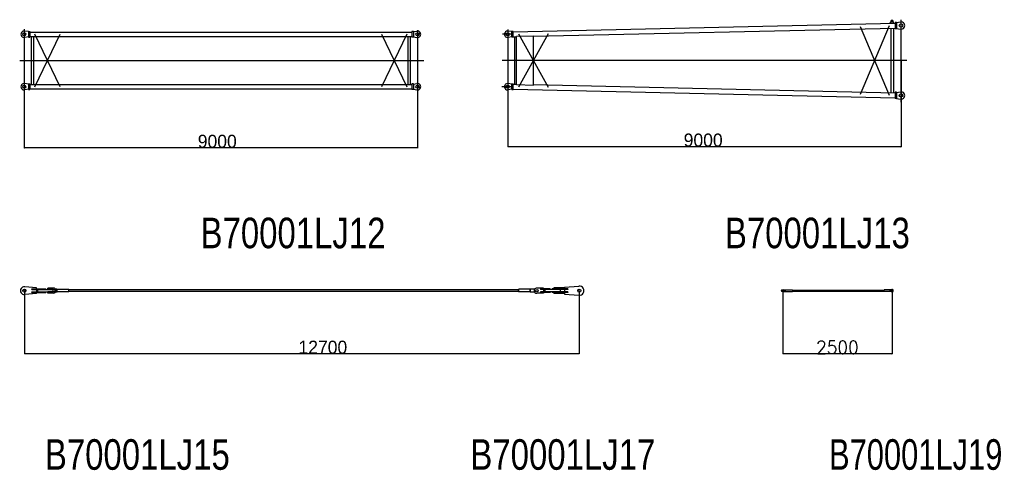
# Model space of a CAD drawing. Extents: x -32953 to 6491, y -9218 to 35056.
# Tile 2 of 5: x -32658 to -10125, y 4221 to 14539. Entities that reach past the tile are written whole.
import ezdxf

# ---------------------------------------------------------------- set-up
doc = ezdxf.new("R2010")
doc.units = 0
doc.header["$PDMODE"] = 35
doc.layers.get('0').update_dxf_attribs({"linetype": 'CONTINUOUS'})
doc.layers.get('DEFPOINTS').update_dxf_attribs({"linetype": 'CONTINUOUS'})
doc.styles.add('MX_DIMTXSTY_2', font='txt.shx', dxfattribs={"width": 0.95, "bigfont": 'extfont.shx'})
doc.styles.add('MX_NOTE_STANDARD', font='txt.shx', dxfattribs={"bigfont": 'extfont.shx'})
doc.dimstyles.new('MXDIMSTYLE', dxfattribs={"dimtxt": 2.8, "dimasz": 2.5, "dimexe": 1, "dimexo": 0.5, "dimgap": 0.5, "dimtad": 1, "dimdsep": 46, "dimtxsty": 'MX_NOTE_STANDARD', "dimblk1": 'OPEN30', "dimblk2": 'OPEN30', "dimsah": 1, "dimcen": 2.5, "dimadec": 0, "dimazin": 0, "dimtfac": 1, "dimtmove": 0, "dimatfit": 3, "dimldrblk": 'OPEN30', "dimfxl": 1, "dimtzin": 0, "dimarcsym": 0})

# ---------------------------------------------------------------- blocks, each defined once
blk = doc.blocks.new('_OPEN30')
at = {"color": 0, "linetype": 'ByBlock', "lineweight": -2}
for p, q in [((-1, 0.267949), (0, 0)), ((0, 0), (-1, -0.267949)), ((0, 0), (-1, 0))]:
    blk.add_line(p, q, dxfattribs=at)
blk = doc.blocks.new('*D1')
at = {"color": 7, "linetype": 'Continuous'}
for p, q in [((-15193.556593, 8333.723488), (-15193.556593, 6885.502541)), ((-12693.39417, 8333.744606), (-12693.39417, 6885.502541)), ((-12693.39417, 6886.502541), (-15193.556593, 6886.502541))]:
    blk.add_line(p, q, dxfattribs=at)
at = {"layer": 'DEFPOINTS', "color": 0, "linetype": 'Continuous'}
for p in [(-15193.556593, 8334.223488), (-12693.39417, 8334.244606), (-15193.556593, 6886.502541)]:
    blk.add_point(p, dxfattribs=at)
at = {"color": 7, "linetype": 'Continuous', "xscale": 2.77, "yscale": 2.77, "zscale": 2.77, "rotation": 180}
blk.add_blockref('_OPEN30', (-15193.556593, 6886.502541), dxfattribs=at)
at = {"color": 7, "linetype": 'Continuous', "xscale": 2.77, "yscale": 2.77, "zscale": 2.77}
blk.add_blockref('_OPEN30', (-12693.39417, 6886.502541), dxfattribs=at)
at = {"color": 7, "linetype": 'Continuous', "insert": (-13943.475347, 7037.002541), "char_height": 300, "attachment_point": 5, "style": 'MX_DIMTXSTY_2'}
blk.add_mtext('\\A1;2500', dxfattribs=at)
blk = doc.blocks.new('*D2')
at = {"color": 7, "linetype": 'Continuous'}
for p, q in [((-32551.351056, 8333.75071), (-32551.351056, 6885.502541)), ((-19851.353706, 8333.744606), (-19851.353706, 6885.502541)), ((-19851.353706, 6886.502541), (-32551.351056, 6886.502541))]:
    blk.add_line(p, q, dxfattribs=at)
at = {"layer": 'DEFPOINTS', "color": 0, "linetype": 'Continuous'}
for p in [(-32551.351056, 8334.25071), (-19851.353706, 8334.244606), (-32551.351056, 6886.502541)]:
    blk.add_point(p, dxfattribs=at)
at = {"color": 7, "linetype": 'Continuous', "xscale": 2.5, "yscale": 2.5, "zscale": 2.5, "rotation": 180}
blk.add_blockref('_OPEN30', (-32551.351056, 6886.502541), dxfattribs=at)
at = {"color": 7, "linetype": 'Continuous', "xscale": 2.5, "yscale": 2.5, "zscale": 2.5}
blk.add_blockref('_OPEN30', (-19851.353706, 6886.502541), dxfattribs=at)
at = {"color": 7, "linetype": 'Continuous', "insert": (-25720.086128, 7037.002541), "char_height": 300, "attachment_point": 5}
blk.add_mtext('\\A1;12700', dxfattribs=at)
blk = doc.blocks.new('*D12')
at = {"color": 7, "linetype": 'Continuous'}
for p, q in [((-21487.99417, 13604.355177), (-21487.99417, 11628.2386)), ((-12487.99417, 13604.355177), (-12487.99417, 11628.2386)), ((-12487.99417, 11629.2386), (-21487.99417, 11629.2386))]:
    blk.add_line(p, q, dxfattribs=at)
at = {"layer": 'DEFPOINTS', "color": 0, "linetype": 'Continuous'}
for p in [(-21487.99417, 13604.855177), (-12487.99417, 13604.855177), (-21487.99417, 11629.2386)]:
    blk.add_point(p, dxfattribs=at)
at = {"color": 7, "linetype": 'Continuous', "xscale": 2.5, "yscale": 2.5, "zscale": 2.5, "rotation": 180}
blk.add_blockref('_OPEN30', (-21487.99417, 11629.2386), dxfattribs=at)
at = {"color": 7, "linetype": 'Continuous', "xscale": 2.5, "yscale": 2.5, "zscale": 2.5}
blk.add_blockref('_OPEN30', (-12487.99417, 11629.2386), dxfattribs=at)
at = {"color": 7, "linetype": 'Continuous', "insert": (-17016.162627, 11779.7386), "char_height": 300, "attachment_point": 5}
blk.add_mtext('\\A1;9000', dxfattribs=at)
blk = doc.blocks.new('*D13')
at = {"color": 7, "linetype": 'Continuous'}
for p, q in [((-32553.851056, 13604.355096), (-32553.851056, 11600.138665)), ((-23553.851056, 13604.355096), (-23553.851056, 11600.138665)), ((-23553.851056, 11601.138665), (-32553.851056, 11601.138665))]:
    blk.add_line(p, q, dxfattribs=at)
at = {"layer": 'DEFPOINTS', "color": 0, "linetype": 'Continuous'}
for p in [(-32553.851056, 13604.855096), (-23553.851056, 13604.855096), (-32553.851056, 11601.138665)]:
    blk.add_point(p, dxfattribs=at)
at = {"color": 7, "linetype": 'Continuous', "xscale": 2.5, "yscale": 2.5, "zscale": 2.5, "rotation": 180}
blk.add_blockref('_OPEN30', (-32553.851056, 11601.138665), dxfattribs=at)
at = {"color": 7, "linetype": 'Continuous', "xscale": 2.5, "yscale": 2.5, "zscale": 2.5}
blk.add_blockref('_OPEN30', (-23553.851056, 11601.138665), dxfattribs=at)
at = {"color": 7, "linetype": 'Continuous', "insert": (-28136.497052, 11751.638665), "char_height": 300, "attachment_point": 5}
blk.add_mtext('\\A1;9000', dxfattribs=at)

msp = doc.modelspace()

# ---------------------------------------------------------------- linework, layer by layer
at = {"color": 60, "linetype": 'Continuous'}
for p, q in [((-21360.99417, 14261.955151), (-12624.99417, 14461.955151)), ((-13094.49417, 14443.155151), (-13094.39417, 14438.655151)), ((-12733.49417, 14459.555151), (-12722.39417, 14500.955151)), ((-12653.89417, 14461.355151), (-12664.49417, 14500.955151)), ((-12593.09417, 14477.355151), (-12624.99417, 14477.355151)), ((-12624.99417, 14477.355151), (-12624.99417, 14332.355151)), ((-12593.09417, 14472.855151), (-12502.59417, 14488.555151)), ((-12593.09417, 14477.355151), (-12593.09417, 14332.355151)), ((-12487.99417, 12650.255151), (-12487.99417, 14539.155151)), ((-32553.851056, 14320.455151), (-32553.851056, 12901.055151)), ((-32458.851056, 14264.855151), (-32541.351056, 14278.755151)), ((-32458.851056, 14269.855151), (-32458.851056, 14139.855151)), ((-32458.851056, 14269.855151), (-32426.851056, 14269.855151)), ((-32426.851056, 14269.855151), (-32426.851056, 14139.855151)), ((-32426.851056, 14255.655151), (-23680.851056, 14255.655151)), ((-31728.751056, 13004.855151), (-32308.951056, 14204.855151)), ((-32308.951056, 13004.855151), (-31728.751056, 14204.855151)), ((-23798.851056, 14204.855151), (-24378.951056, 13004.855151)), ((-24378.951056, 14204.855151), (-23798.851056, 13004.855151)), ((-23680.851056, 14269.855151), (-23680.851056, 14139.855151)), ((-23648.851056, 14269.855151), (-23680.851056, 14269.855151)), ((-23648.851056, 14264.855151), (-23566.351056, 14278.755151)), ((-23648.851056, 14269.855151), (-23648.851056, 14139.855151)), ((-23553.851056, 14302.555151), (-23553.851056, 12900.455151)), ((-21392.99417, 14204.855151), (-21611.79417, 14204.855151)), ((-21487.99417, 14316.455151), (-21487.99417, 12879.455151)), ((-21392.99417, 14264.855151), (-21475.49417, 14278.755151)), ((-21392.99417, 14139.855151), (-21392.99417, 14269.855151)), ((-21360.99417, 14269.855151), (-21392.99417, 14269.855151)), ((-21360.99417, 14139.855151), (-21360.99417, 14269.855151)), ((-21238.59417, 13002.055151), (-20555.99417, 14223.255151)), ((-20555.99417, 12986.455151), (-21238.59417, 14207.655151)), ((-20896.59417, 14158.255151), (-12624.99417, 14347.655151)), ((-12757.59417, 14401.755151), (-13421.39417, 12823.055151)), ((-13421.39417, 14386.555151), (-12757.59417, 12807.855151)), ((-12723.69417, 14345.355151), (-12723.69417, 12864.255151)), ((-12663.19417, 14346.755151), (-12663.19417, 12862.855151)), ((-12658.69417, 14346.755151), (-12658.69417, 13972.155151)), ((-12593.09417, 14332.355151), (-12624.99417, 14332.355151)), ((-12592.99417, 14336.755151), (-12502.59417, 14321.055151)), ((-32458.851056, 14144.855151), (-32541.351056, 14130.855151)), ((-32458.851056, 14139.855151), (-32426.851056, 14139.855151)), ((-32426.851056, 14154.055151), (-23680.851056, 14154.055151)), ((-32391.851056, 14154.055151), (-32391.851056, 13055.655151)), ((-32343.251056, 14154.055151), (-32343.251056, 13055.655151)), ((-23764.451056, 13055.655151), (-23764.451056, 14154.055151)), ((-23715.851056, 13055.655151), (-23715.851056, 14154.055151)), ((-23648.851056, 14139.855151), (-23680.851056, 14139.855151)), ((-23648.851056, 14144.855151), (-23566.351056, 14130.855151)), ((-21392.99417, 14144.855151), (-21475.49417, 14130.855151)), ((-21360.99417, 14139.855151), (-21392.99417, 14139.855151)), ((-21360.99417, 14147.655151), (-21295.19417, 14149.155151)), ((-21326.79417, 13061.255151), (-21326.79417, 14148.455151)), ((-21296.59417, 14147.855151), (-21286.29417, 14158.055151)), ((-21296.59417, 14147.855151), (-21296.59417, 13061.855151)), ((-21286.29417, 14158.055151), (-20896.59417, 14166.955151)), ((-20896.59417, 13042.655151), (-20896.59417, 14166.955151)), ((-12663.19417, 13972.155151), (-12658.69417, 13972.155151)), ((-32657.851056, 13604.855151), (-23409.651056, 13604.855151)), ((-12354.59417, 13604.855151), (-21614.29417, 13604.855151)), ((-32458.851056, 13064.855151), (-32541.351056, 13078.755151)), ((-32458.851056, 13069.855151), (-32458.851056, 12939.855151)), ((-32458.851056, 13069.855151), (-32426.851056, 13069.855151)), ((-32426.851056, 13069.855151), (-32426.851056, 12939.855151)), ((-23680.851056, 13069.855151), (-23680.851056, 12939.855151)), ((-23648.851056, 13069.855151), (-23680.851056, 13069.855151)), ((-23648.851056, 13064.855151), (-23566.351056, 13078.755151)), ((-23648.851056, 13069.855151), (-23648.851056, 12939.855151)), ((-21392.99417, 13064.855151), (-21475.49417, 13078.755151)), ((-21392.99417, 12939.855151), (-21392.99417, 13069.855151)), ((-21392.99417, 13069.855151), (-21360.99417, 13069.855151)), ((-21360.99417, 12939.855151), (-21360.99417, 13069.855151)), ((-32458.851056, 12944.855151), (-32541.351056, 12930.855151)), ((-32458.851056, 12939.855151), (-32426.851056, 12939.855151)), ((-32426.851056, 13055.655151), (-23680.851056, 13055.655151)), ((-32426.851056, 12954.055151), (-23680.851056, 12954.055151)), ((-23648.851056, 12939.855151), (-23680.851056, 12939.855151)), ((-23648.851056, 12944.855151), (-23566.351056, 12930.855151)), ((-21360.99417, 13004.855151), (-21624.39417, 13004.855151)), ((-21392.99417, 12944.855151), (-21475.49417, 12930.855151)), ((-21392.99417, 12939.855151), (-21360.99417, 12939.855151)), ((-21360.99417, 13062.055151), (-21295.19417, 13060.455151)), ((-21360.99417, 12947.655151), (-12624.99417, 12747.655151)), ((-21296.59417, 13061.855151), (-21286.29417, 13051.655151)), ((-21286.29417, 13051.655151), (-20896.59417, 13042.655151)), ((-20896.59417, 13051.355151), (-12624.99417, 12862.055151)), ((-12593.09417, 12877.355151), (-12624.99417, 12877.355151)), ((-12624.99417, 12877.355151), (-12624.99417, 12732.355151)), ((-12593.09417, 12872.855151), (-12502.59417, 12888.555151)), ((-12593.09417, 12877.355151), (-12593.09417, 12732.355151)), ((-12593.09417, 12732.355151), (-12624.99417, 12732.355151)), ((-12593.09417, 12736.755151), (-12502.59417, 12721.055151)), ((-32271.349686, 8399.250268), (-32543.2282, 8423.883122)), ((-32381.351088, 8360.2507), (-32381.351084, 8379.250635)), ((-32381.351088, 8360.2507), (-32061.347248, 8360.250647)), ((-32381.351084, 8379.250635), (-32061.347245, 8379.250582)), ((-32271.351107, 8379.250617), (-32271.351104, 8399.250613)), ((-32271.351107, 8360.250682), (-32271.351107, 8308.250739)), ((-32241.351125, 8309.250642), (-32241.351117, 8359.250616)), ((-32241.351117, 8359.250616), (-31891.347284, 8359.250558)), ((-32061.347248, 8360.250647), (-32061.347245, 8379.250582)), ((-32011.54257, 8363.249448), (-32011.542566, 8392.25167)), ((-31885.55047, 8363.249427), (-32011.54257, 8363.249448)), ((-31885.550465, 8392.251649), (-32011.542566, 8392.25167)), ((-31891.347292, 8309.250584), (-31891.347284, 8359.250558)), ((-31804.543009, 8369.74157), (-31830.741841, 8369.741574)), ((-31799.584053, 8364.751114), (-31804.572512, 8369.739574)), ((-31804.543021, 8298.746406), (-31804.543009, 8369.741554)), ((-31799.539054, 8303.750372), (-31799.539044, 8364.73774)), ((-31536.547552, 8364.737712), (-31799.539044, 8364.737755)), ((-31536.547562, 8303.750481), (-31536.547552, 8364.737849)), ((-31536.547101, 8364.739526), (-31531.54712, 8359.739541)), ((-31531.547562, 8308.750479), (-31531.547554, 8359.737849)), ((-21241.548725, 8352.236011), (-31531.547555, 8352.237713)), ((-21236.54876, 8364.765682), (-21241.550992, 8359.76346)), ((-21241.548732, 8308.778439), (-21241.548724, 8359.7623)), ((-21236.548734, 8303.777982), (-21236.548724, 8364.762298)), ((-20973.556592, 8364.762209), (-21236.548724, 8364.762253)), ((-20968.558188, 8369.770538), (-20973.557647, 8364.771067)), ((-20973.556602, 8303.774093), (-20973.556592, 8364.770006)), ((-20968.556604, 8298.774093), (-20968.556592, 8369.770004)), ((-20885.98239, 8369.769976), (-20968.556592, 8369.769989)), ((-20671.358896, 8394.24491), (-20821.358865, 8394.244935)), ((-20741.358884, 8379.244925), (-20741.358887, 8360.244685)), ((-20521.358933, 8360.244649), (-20741.358887, 8360.244685)), ((-20521.35893, 8379.244889), (-20741.358884, 8379.244925)), ((-20671.358902, 8360.244673), (-20671.35891, 8308.245173)), ((-20671.358896, 8394.24491), (-20671.358898, 8379.244914)), ((-20641.341086, 8359.227442), (-20641.341094, 8309.227467)), ((-20291.337252, 8359.227384), (-20641.341086, 8359.227442)), ((-20521.35893, 8379.244889), (-20521.358933, 8360.244649)), ((-20471.363579, 8379.242271), (-20471.363582, 8360.242641)), ((-20111.354136, 8360.242582), (-20471.363582, 8360.242641)), ((-20111.354132, 8379.242212), (-20471.363579, 8379.242271)), ((-20431.356748, 8400.245053), (-20431.356751, 8381.244812)), ((-20191.356801, 8381.244773), (-20431.356751, 8381.244812)), ((-20191.356798, 8400.245013), (-20431.356748, 8400.245053)), ((-20291.337252, 8359.227384), (-20291.337261, 8309.227409)), ((-20191.356804, 8360.242595), (-20191.356813, 8308.242484)), ((-20191.356795, 8415.244399), (-20191.356801, 8379.242225)), ((-20191.356726, 8415.24442), (-19858.828925, 8438.978154)), ((-20111.354132, 8379.242212), (-20111.354136, 8360.242582)), ((-15171.14595, 8354.198001), (-15125.394546, 8354.198861)), ((-15139.394546, 8354.198598), (-15139.393793, 8314.198598)), ((-15125.394546, 8354.198861), (-15125.394527, 8353.198861)), ((-15122.39447, 8350.198918), (-14972.39447, 8350.201739)), ((-14972.39447, 8350.201739), (-14972.393869, 8318.201739)), ((-14972.394339, 8343.201739), (-12875.394339, 8343.241181)), ((-12719.14325, 8350.244119), (-12875.394471, 8350.241181)), ((-12875.393869, 8318.241181), (-12875.394471, 8350.241181)), ((-12733.393869, 8318.243851), (-12733.394471, 8350.243851)), ((-32271.349321, 8269.250766), (-32543.22786, 8244.618229)), ((-32381.351099, 8289.250425), (-32381.351096, 8308.250757)), ((-32381.351099, 8289.250425), (-32061.34726, 8289.250372)), ((-32381.351096, 8308.250757), (-32061.347257, 8308.250704)), ((-32271.351126, 8269.250411), (-32271.351122, 8289.250407)), ((-32241.351125, 8309.250642), (-31891.347292, 8309.250584)), ((-32061.34726, 8289.250372), (-32061.347257, 8308.250704)), ((-32011.542585, 8276.238816), (-32011.54258, 8305.242716)), ((-31885.550485, 8276.238795), (-32011.542585, 8276.238816)), ((-31885.55048, 8305.242695), (-32011.54258, 8305.242716)), ((-31804.543021, 8298.746559), (-31830.741853, 8298.746563)), ((-31799.57859, 8303.746668), (-31804.580753, 8298.744506)), ((-31536.547806, 8303.750481), (-31799.539054, 8303.750524)), ((-31531.547255, 8308.750583), (-31536.547366, 8303.750384)), ((-21241.548731, 8316.248775), (-31531.547561, 8316.250477)), ((-21236.549217, 8303.78035), (-21241.548537, 8308.779961)), ((-20973.556602, 8303.777893), (-21236.548734, 8303.777936)), ((-20968.557724, 8298.778447), (-20973.557183, 8303.777918)), ((-20885.958965, 8298.774064), (-20968.556604, 8298.774078)), ((-20671.358916, 8274.244936), (-20821.358884, 8274.24496)), ((-20741.358896, 8308.245184), (-20741.358899, 8289.244944)), ((-20521.358945, 8289.244908), (-20741.358899, 8289.244944)), ((-20521.358941, 8308.245148), (-20741.358896, 8308.245184)), ((-20671.358913, 8289.244932), (-20671.358916, 8274.244936)), ((-20291.337261, 8309.227409), (-20641.341094, 8309.227467)), ((-20521.358941, 8308.245148), (-20521.358945, 8289.244908)), ((-20471.363591, 8308.24253), (-20471.363594, 8289.24229)), ((-20111.354147, 8289.24223), (-20471.363594, 8289.24229)), ((-20111.354144, 8308.242471), (-20471.363591, 8308.24253)), ((-20431.356766, 8287.245198), (-20431.35677, 8268.244958)), ((-20191.35682, 8268.244918), (-20431.35677, 8268.244958)), ((-20191.356816, 8287.245159), (-20431.356766, 8287.245198)), ((-20191.356816, 8287.245159), (-20191.356822, 8253.244922)), ((-20191.356753, 8253.244901), (-19858.828959, 8229.511057)), ((-20111.354144, 8308.242471), (-20111.354147, 8289.24223)), ((-15171.145197, 8314.198001), (-15125.393793, 8314.198861)), ((-15125.393812, 8315.198861), (-15125.393793, 8314.198861)), ((-15122.393869, 8318.198918), (-14972.393869, 8318.201739)), ((-14972.394, 8325.201739), (-12875.394001, 8325.241181)), ((-12719.142648, 8318.244119), (-12875.393869, 8318.241181))]:
    msp.add_line(p, q, dxfattribs=at)
for centre, radius in [((-12693.39417, 14493.255151), 15), ((-12487.99417, 14404.855151), 40), ((-32553.851056, 14204.855151), 35), ((-23553.851056, 14204.855151), 35), ((-21487.99417, 14204.855151), 35), ((-32553.851056, 13004.855151), 35), ((-23553.851056, 13004.855151), 35), ((-21487.99417, 13004.855151), 35), ((-12487.99417, 12804.855151), 40), ((-32551.361117, 8334.28025), 34.999993), ((-20821.57616, 8334.244765), 28.499979), ((-19851.353706, 8334.244604), 34.999993), ((-15193.580163, 8334.249961), 29.092163), ((-15193.556593, 8334.22347), 15), ((-12693.39417, 8334.244604), 16.5)]:
    msp.add_circle(centre, radius, dxfattribs=at)
for centre, radius, start, end in [((-12693.39417, 14493.255151), 30, 14.9049, 165.095), ((-12487.99417, 14404.855151), 84.9999, 260.158, 99.8422), ((-32553.851056, 14204.855151), 75, 80.402, 279.598), ((-23553.851056, 14204.855151), 75, 260.402, 99.5981), ((-21487.99417, 14204.855151), 75, 80.4019, 279.598), ((-32553.851056, 13004.855151), 75, 80.402, 279.598), ((-23553.851056, 13004.855151), 75, 260.402, 99.5981), ((-21487.99417, 13004.855151), 75, 80.4019, 279.598), ((-12487.99417, 12804.855151), 84.9999, 260.158, 99.8422), ((-32551.351056, 8334.250674), 89.999981, 84.822999, 275.176929), ((-31885.562133, 8334.245832), 57.999942, 270.0003, 89.999863), ((-31885.542571, 8334.245832), 28.999948, 270.0003, 89.999863), ((-31830.772401, 8389.733177), 19.99995, 225.363685, 270.006238), ((-20886.134726, 8419.711982), 49.999959, 269.981322, 293.049331), ((-20821.358875, 8334.244947), 59.999987, 89.999955, 221.195091), ((-19851.353706, 8334.244604), 104.999978, 265.917491, 94.082495), ((-15171.146006, 8357.198001), 3, 225.952496, 270.001096), ((-15122.394527, 8353.198918), 3, 180.001042, 270.001079), ((-12719.143306, 8353.244119), 3, 270.001096, 323.577499), ((-12693.39417, 8334.244604), 29, 216.424655, 143.577446), ((-31830.77364, 8278.72551), 19.99995, 89.993853, 134.636462), ((-20886.103504, 8248.727688), 49.999959, 66.925513, 90.013773), ((-20821.358875, 8334.244947), 59.999987, 221.195091, 270.000001), ((-15171.145141, 8311.198001), 3, 90.00106, 134.04966), ((-15122.393812, 8315.198918), 3, 90.00106, 180.001042), ((-12719.142592, 8315.244119), 3, 36.424657, 90.00106)]:
    msp.add_arc(centre, radius, start, end, dxfattribs=at)
at = {"color": 20, "linetype": 'Continuous'}
for p in [(-32553.851056, 13604.355095), (-23553.851056, 13604.855151), (-21487.99417, 13604.855151), (-12487.99417, 13604.355177), (-32551.361117, 8334.28025), (-19851.353706, 8334.244604), (-15193.556593, 8334.22347), (-12693.39417, 8334.244604)]:
    msp.add_point(p, dxfattribs=at)

# ---------------------------------------------------------------- texts
at = {"color": 7, "linetype": 'Continuous', "char_height": 700, "attachment_point": 1}
for s, insert in [('\\W0.805031;\\A1;B70001LJ12', (-28518.359062, 10005.181158)), ('\\W0.805031;\\A1;B70001LJ13', (-16518.652006, 10005.179173)), ('\\W0.805031;\\A1;B70001LJ15', (-32081.25622, 4933.040002)), ('\\W0.805031;\\A1;B70001LJ17', (-22343.924743, 4933.040002)), ('\\W0.754717;\\A1;B70001LJ19', (-14136.254566, 4933.040002))]:
    msp.add_mtext(s, dxfattribs=dict(at, insert=insert))

# ---------------------------------------------------------------- dimensions: what is measured, and where the dimension line sits
at = {"color": 7, "linetype": 'Continuous'}
for base, p1, p2, override, picture, middle in [((-32553.851056, 11601.138665), (-23553.851056, 13604.855096), (-32553.851056, 13604.855096), {"dimtxt": 300, "dimdec": 0, "dimtzin": 8}, '*D13', (-28136.497052, 11601.138665)), ((-21487.99417, 11629.2386), (-12487.99417, 13604.855177), (-21487.99417, 13604.855177), {"dimtxt": 300, "dimdec": 0, "dimtzin": 8}, '*D12', (-17016.162627, 11629.2386)), ((-32551.351056, 6886.502541), (-19851.353706, 8334.244606), (-32551.351056, 8334.25071), {"dimtxt": 300, "dimdec": 0, "dimtzin": 8}, '*D2', (-25720.086128, 6886.502541)), ((-15193.556593, 6886.502541), (-12693.39417, 8334.244606), (-15193.556593, 8334.223488), {"dimtxt": 300, "dimasz": 2.77, "dimdec": 0, "dimtxsty": 'MX_DIMTXSTY_2', "dimtzin": 8}, '*D1', (-13943.475347, 6886.502541))]:
    dim = msp.add_linear_dim(base=base, p1=p1, p2=p2, text='\\A1;<>', dimstyle='MXDIMSTYLE', override=override, dxfattribs=at)
    dim.commit()
    dim.dimension.update_dxf_attribs({"geometry": picture, "text_midpoint": middle, "dimtype": 128})

doc.saveas('drawing.dxf')
